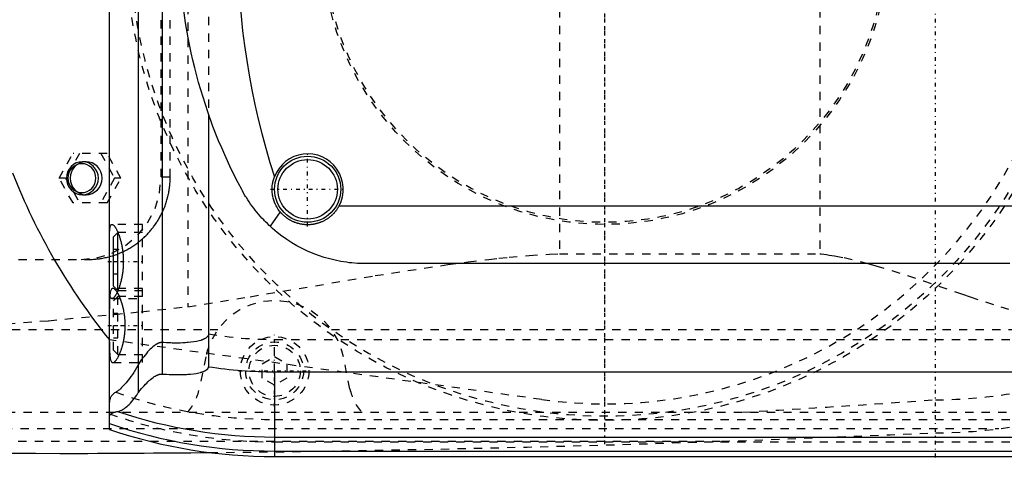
# Model space of a CAD drawing. Extents: x -602 to 174, y -90 to 90.
# Tile 8 of 14: x -371 to -252, y -62 to -9. Entities that reach past the tile are written whole.
import ezdxf

# ---------------------------------------------------------------- set-up
doc = ezdxf.new("R2010")
doc.units = 0
doc.linetypes.add('CENTER', pattern=[1.5, 0.45, -0.5, 0.05, -0.5])
doc.linetypes.add('DASHED', pattern=[2, 1, -1])
for name, color, linetype in [('AM_0', 7, 'CONTINUOUS'), ('AM_3', 7, 'DASHED'), ('AM_7', 7, 'CENTER')]:
    doc.layers.add(name, color=color, linetype=linetype)

msp = doc.modelspace()

# ---------------------------------------------------------------- linework, layer by layer
at = {"layer": 'AM_0', "color": 7, "linetype": 'CONTINUOUS'}
for p, q in [((-360, -59.1), (-360, 59.1)), ((-356.48, -54.6), (-356.48, 54.6)), ((-353.58, -52.38), (-353.58, 52.38)), ((-348, -20.89), (-348, -51.49)), ((-332.19, -32), (-247.81, -32)), ((-339.33, -32.73), (-340.54, -34.48)), ((-359, -35.25), (-359.5, -35.75)), ((-359.5, -41.75), (-359.5, -35.75)), ((-358.96, -35.25), (-359, -35.25)), ((-359, -42.25), (-359, -35.25)), ((-251, -39), (-329, -39)), ((-359.5, -41.75), (-359, -42.25)), ((-359, -42.25), (-358.96, -42.25)), ((-360, -48.25), (-360.01, -48.25)), ((-340, -52.11), (-340, -62.39)), ((-340, -52.11), (-90, -52.11)), ((-340, -60.02), (-90, -60.02)), ((-340, -61.72), (-90, -61.72)), ((-340, -62.39), (-90, -62.39))]:
    msp.add_line(p, q, dxfattribs=at)
for points in [[(-343.98, -30.04, 0), (-344.41, -29.21, 0), (-345.25, -27.54, 0), (-346.04, -25.84, 0), (-346.41, -24.98, 0), (-346.78, -24.12, 0), (-347.46, -22.38, 0), (-348.09, -20.62, 0), (-348.67, -18.85, 0), (-349.2, -17.06, 0), (-349.67, -15.26, 0), (-349.89, -14.36, 0), (-350.09, -13.45, 0), (-350.46, -11.63, 0), (-350.77, -9.81, 0), (-351.03, -8.01, 0)], [(-339.33, -32.73, 0), (-339.4, -32.63, 0), (-339.55, -32.43, 0), (-339.69, -32.21, 0), (-339.75, -32.11, 0), (-339.81, -32, 0), (-339.92, -31.77, 0), (-340.01, -31.54, 0), (-340.1, -31.31, 0), (-340.17, -31.07, 0), (-340.22, -30.82, 0), (-340.24, -30.7, 0), (-340.26, -30.58, 0), (-340.29, -30.33, 0), (-340.3, -30.08, 0), (-340.3, -29.83, 0), (-340.28, -29.58, 0), (-340.25, -29.34, 0), (-340.23, -29.21, 0), (-340.2, -29.09, 0), (-340.14, -28.85, 0), (-340.07, -28.61, 0), (-340.03, -28.49, 0)], [(-340.54, -34.48, 0), (-340.65, -34.38, 0), (-340.88, -34.16, 0), (-341.1, -33.94, 0), (-341.21, -33.83, 0), (-341.32, -33.71, 0), (-341.53, -33.49, 0), (-341.74, -33.25, 0), (-341.95, -33.02, 0), (-342.15, -32.78, 0), (-342.34, -32.53, 0), (-342.44, -32.41, 0), (-342.53, -32.29, 0), (-342.72, -32.04, 0), (-342.9, -31.78, 0), (-343.08, -31.52, 0), (-343.26, -31.26, 0), (-343.42, -31, 0), (-343.51, -30.86, 0), (-343.59, -30.73, 0), (-343.75, -30.46, 0), (-343.9, -30.18, 0), (-343.98, -30.04, 0)], [(-332.19, -32, 0), (-332.21, -32.04, 0), (-332.25, -32.11, 0), (-332.29, -32.17, 0), (-332.31, -32.21, 0), (-332.33, -32.24, 0), (-332.37, -32.31, 0), (-332.42, -32.38, 0), (-332.46, -32.44, 0), (-332.51, -32.51, 0), (-332.55, -32.57, 0), (-332.58, -32.6, 0), (-332.6, -32.63, 0), (-332.65, -32.69, 0), (-332.7, -32.75, 0), (-332.75, -32.81, 0), (-332.8, -32.87, 0), (-332.85, -32.93, 0), (-332.88, -32.96, 0), (-332.9, -32.98, 0), (-332.96, -33.04, 0), (-333.01, -33.09, 0), (-333.04, -33.12, 0), (-333.06, -33.14, 0), (-333.12, -33.19, 0), (-333.18, -33.25, 0), (-333.21, -33.27, 0), (-333.24, -33.3, 0), (-333.3, -33.34, 0), (-333.36, -33.39, 0), (-333.42, -33.44, 0), (-333.48, -33.49, 0), (-333.55, -33.53, 0), (-333.58, -33.56, 0), (-333.61, -33.58, 0), (-333.68, -33.62, 0), (-333.75, -33.66, 0), (-333.82, -33.7, 0), (-333.88, -33.74, 0), (-333.95, -33.78, 0), (-333.99, -33.8, 0), (-334.02, -33.82, 0), (-334.1, -33.86, 0), (-334.17, -33.89, 0), (-334.24, -33.92, 0), (-334.31, -33.96, 0), (-334.39, -33.99, 0), (-334.42, -34, 0), (-334.46, -34.02, 0), (-334.54, -34.04, 0), (-334.61, -34.07, 0), (-334.69, -34.09, 0), (-334.76, -34.12, 0), (-334.84, -34.14, 0), (-334.88, -34.15, 0), (-334.92, -34.16, 0), (-334.99, -34.18, 0), (-335.07, -34.2, 0), (-335.15, -34.21, 0), (-335.23, -34.23, 0), (-335.3, -34.24, 0), (-335.34, -34.25, 0), (-335.38, -34.26, 0), (-335.46, -34.27, 0), (-335.54, -34.28, 0), (-335.58, -34.28, 0), (-335.62, -34.28, 0), (-335.69, -34.29, 0), (-335.77, -34.29, 0), (-335.81, -34.3, 0), (-335.85, -34.3, 0), (-335.92, -34.3, 0), (-336, -34.3, 0), (-336.08, -34.3, 0), (-336.15, -34.3, 0), (-336.23, -34.29, 0), (-336.27, -34.29, 0), (-336.31, -34.29, 0), (-336.38, -34.28, 0), (-336.46, -34.28, 0), (-336.54, -34.27, 0), (-336.62, -34.26, 0), (-336.69, -34.24, 0), (-336.73, -34.24, 0), (-336.77, -34.23, 0), (-336.85, -34.22, 0), (-336.93, -34.2, 0), (-337, -34.18, 0), (-337.08, -34.16, 0), (-337.16, -34.14, 0), (-337.2, -34.13, 0), (-337.24, -34.12, 0), (-337.31, -34.1, 0), (-337.39, -34.07, 0), (-337.46, -34.04, 0), (-337.54, -34.02, 0), (-337.61, -33.99, 0), (-337.65, -33.97, 0), (-337.69, -33.96, 0), (-337.76, -33.92, 0), (-337.83, -33.89, 0), (-337.9, -33.86, 0), (-337.97, -33.82, 0), (-338.05, -33.78, 0), (-338.08, -33.76, 0), (-338.12, -33.74, 0), (-338.18, -33.7, 0), (-338.25, -33.66, 0), (-338.29, -33.64, 0), (-338.32, -33.62, 0), (-338.39, -33.58, 0), (-338.45, -33.53, 0), (-338.48, -33.51, 0), (-338.51, -33.49, 0), (-338.58, -33.44, 0), (-338.64, -33.39, 0), (-338.7, -33.35, 0), (-338.76, -33.3, 0), (-338.82, -33.25, 0), (-338.85, -33.22, 0), (-338.88, -33.2, 0), (-338.93, -33.14, 0), (-338.99, -33.09, 0), (-339.04, -33.04, 0), (-339.1, -32.98, 0), (-339.15, -32.93, 0), (-339.17, -32.9, 0), (-339.2, -32.87, 0), (-339.25, -32.81, 0), (-339.3, -32.75, 0), (-339.33, -32.73, 0)], [(-360, -35.96, 0), (-360, -35.87, 0), (-360, -35.71, 0), (-360, -35.55, 0), (-360, -35.47, 0), (-359.99, -35.4, 0), (-359.99, -35.25, 0), (-359.98, -35.11, 0), (-359.97, -34.99, 0), (-359.96, -34.86, 0), (-359.95, -34.75, 0), (-359.94, -34.7, 0), (-359.93, -34.65, 0), (-359.91, -34.56, 0), (-359.89, -34.48, 0), (-359.87, -34.42, 0), (-359.84, -34.36, 0), (-359.81, -34.32, 0), (-359.79, -34.3, 0), (-359.78, -34.28, 0), (-359.74, -34.26, 0), (-359.7, -34.25, 0), (-359.69, -34.25, 0)], [(-359.69, -34.25, 0), (-359.67, -34.25, 0), (-359.65, -34.25, 0), (-359.63, -34.26, 0), (-359.61, -34.27, 0), (-359.6, -34.27, 0), (-359.57, -34.29, 0), (-359.55, -34.31, 0), (-359.52, -34.33, 0), (-359.49, -34.35, 0), (-359.46, -34.38, 0), (-359.44, -34.4, 0), (-359.43, -34.42, 0), (-359.4, -34.46, 0), (-359.36, -34.5, 0), (-359.33, -34.54, 0), (-359.3, -34.59, 0), (-359.27, -34.64, 0), (-359.25, -34.67, 0), (-359.23, -34.7, 0), (-359.2, -34.76, 0), (-359.16, -34.82, 0), (-359.15, -34.85, 0), (-359.13, -34.89, 0), (-359.09, -34.95, 0), (-359.06, -35.03, 0), (-359.04, -35.06, 0), (-359.03, -35.1, 0), (-358.99, -35.18, 0), (-358.96, -35.26, 0), (-358.93, -35.34, 0), (-358.89, -35.42, 0), (-358.86, -35.51, 0), (-358.84, -35.55, 0), (-358.83, -35.6, 0), (-358.8, -35.69, 0), (-358.77, -35.78, 0), (-358.74, -35.88, 0), (-358.71, -35.98, 0), (-358.68, -36.08, 0), (-358.66, -36.14, 0), (-358.65, -36.19, 0), (-358.62, -36.3, 0), (-358.59, -36.41, 0), (-358.56, -36.53, 0), (-358.54, -36.64, 0), (-358.51, -36.76, 0), (-358.5, -36.82, 0), (-358.49, -36.88, 0), (-358.47, -37, 0), (-358.45, -37.13, 0), (-358.43, -37.26, 0), (-358.41, -37.38, 0), (-358.39, -37.51, 0), (-358.38, -37.58, 0), (-358.38, -37.64, 0), (-358.36, -37.77, 0), (-358.35, -37.9, 0), (-358.34, -38.03, 0), (-358.33, -38.16, 0), (-358.33, -38.3, 0), (-358.32, -38.36, 0), (-358.32, -38.43, 0), (-358.32, -38.56, 0), (-358.32, -38.69, 0), (-358.32, -38.75, 0), (-358.32, -38.81, 0), (-358.32, -38.94, 0), (-358.32, -39.07, 0), (-358.32, -39.14, 0), (-358.33, -39.2, 0), (-358.33, -39.34, 0), (-358.34, -39.47, 0), (-358.35, -39.6, 0), (-358.36, -39.73, 0), (-358.38, -39.86, 0), (-358.38, -39.92, 0), (-358.39, -39.99, 0), (-358.41, -40.12, 0), (-358.43, -40.24, 0), (-358.45, -40.37, 0), (-358.47, -40.5, 0), (-358.49, -40.62, 0), (-358.5, -40.68, 0), (-358.51, -40.74, 0), (-358.54, -40.86, 0), (-358.56, -40.97, 0), (-358.59, -41.09, 0), (-358.62, -41.2, 0), (-358.65, -41.31, 0), (-358.66, -41.36, 0), (-358.68, -41.42, 0), (-358.71, -41.52, 0), (-358.74, -41.62, 0), (-358.77, -41.72, 0), (-358.8, -41.81, 0), (-358.83, -41.9, 0), (-358.84, -41.95, 0), (-358.86, -41.99, 0), (-358.89, -42.08, 0), (-358.93, -42.16, 0), (-358.96, -42.24, 0), (-358.99, -42.32, 0), (-359.03, -42.4, 0), (-359.04, -42.44, 0), (-359.06, -42.47, 0), (-359.09, -42.55, 0), (-359.13, -42.61, 0), (-359.15, -42.65, 0), (-359.16, -42.68, 0), (-359.2, -42.74, 0), (-359.23, -42.8, 0), (-359.25, -42.83, 0), (-359.27, -42.86, 0), (-359.3, -42.91, 0), (-359.33, -42.96, 0), (-359.36, -43, 0), (-359.4, -43.04, 0), (-359.43, -43.08, 0), (-359.44, -43.1, 0), (-359.46, -43.12, 0), (-359.49, -43.15, 0), (-359.52, -43.17, 0), (-359.55, -43.19, 0), (-359.57, -43.21, 0), (-359.6, -43.23, 0), (-359.61, -43.23, 0), (-359.63, -43.24, 0), (-359.65, -43.25, 0), (-359.67, -43.25, 0), (-359.69, -43.25, 0)], [(-329, -39, 0), (-329.32, -39, 0), (-329.97, -38.97, 0), (-330.64, -38.92, 0), (-330.97, -38.89, 0), (-331.31, -38.84, 0), (-331.98, -38.74, 0), (-332.66, -38.6, 0), (-333.33, -38.44, 0), (-334.01, -38.25, 0), (-334.68, -38.02, 0), (-335.01, -37.9, 0), (-335.35, -37.77, 0), (-336, -37.49, 0), (-336.65, -37.18, 0), (-337.29, -36.84, 0), (-337.91, -36.48, 0), (-338.52, -36.08, 0), (-338.82, -35.88, 0), (-339.11, -35.66, 0), (-339.69, -35.22, 0), (-340.25, -34.74, 0), (-340.54, -34.48, 0)], [(-359.69, -43.25, 0), (-359.7, -43.25, 0), (-359.74, -43.24, 0), (-359.78, -43.22, 0), (-359.79, -43.2, 0), (-359.81, -43.18, 0), (-359.84, -43.14, 0), (-359.87, -43.08, 0), (-359.89, -43.02, 0), (-359.91, -42.94, 0), (-359.93, -42.85, 0), (-359.94, -42.8, 0), (-359.95, -42.75, 0), (-359.96, -42.64, 0), (-359.97, -42.51, 0), (-359.98, -42.39, 0), (-359.99, -42.25, 0), (-359.99, -42.1, 0), (-360, -42.03, 0), (-360, -41.95, 0), (-360, -41.79, 0), (-360, -41.63, 0), (-360, -41.54, 0)], [(-356.48, -54.6, 0), (-356.4, -54.51, 0), (-356.26, -54.32, 0), (-356.11, -54.14, 0), (-356.03, -54.06, 0), (-355.95, -53.97, 0), (-355.8, -53.8, 0), (-355.64, -53.63, 0), (-355.49, -53.48, 0), (-355.33, -53.33, 0), (-355.18, -53.18, 0), (-355.1, -53.12, 0), (-355.02, -53.05, 0), (-354.87, -52.93, 0), (-354.72, -52.81, 0), (-354.57, -52.7, 0), (-354.47, -52.64, 0), (-354.44, -52.63, 0), (-354.42, -52.61, 0), (-354.4, -52.6, 0), (-354.39, -52.6, 0), (-354.36, -52.58, 0), (-354.33, -52.57, 0), (-354.3, -52.55, 0), (-354.28, -52.54, 0), (-354.25, -52.52, 0), (-354.23, -52.52, 0), (-354.22, -52.51, 0), (-354.19, -52.5, 0), (-354.16, -52.48, 0), (-354.14, -52.48, 0), (-354.13, -52.47, 0), (-354.1, -52.46, 0), (-354.07, -52.45, 0), (-354.05, -52.44, 0), (-354.04, -52.44, 0), (-354.01, -52.43, 0), (-353.98, -52.42, 0), (-353.95, -52.41, 0), (-353.92, -52.4, 0), (-353.88, -52.4, 0), (-353.87, -52.39, 0), (-353.85, -52.39, 0), (-353.82, -52.39, 0), (-353.79, -52.38, 0), (-353.76, -52.38, 0), (-353.73, -52.38, 0), (-353.69, -52.38, 0), (-353.68, -52.38, 0), (-353.66, -52.38, 0), (-353.63, -52.38, 0), (-353.6, -52.38, 0), (-353.58, -52.38, 0)], [(-353.58, -52.38, 0), (-353.41, -52.39, 0), (-353.08, -52.41, 0), (-352.75, -52.43, 0), (-352.58, -52.44, 0), (-352.42, -52.44, 0), (-352.09, -52.45, 0), (-351.77, -52.45, 0), (-351.44, -52.45, 0), (-351.12, -52.45, 0), (-350.81, -52.43, 0), (-350.65, -52.42, 0), (-350.49, -52.41, 0), (-350.18, -52.39, 0), (-349.84, -52.35, 0), (-349.51, -52.3, 0), (-349.17, -52.23, 0), (-348.99, -52.19, 0), (-348.93, -52.17, 0), (-348.88, -52.16, 0), (-348.86, -52.15, 0), (-348.83, -52.15, 0), (-348.78, -52.13, 0), (-348.73, -52.11, 0), (-348.71, -52.1, 0), (-348.68, -52.1, 0), (-348.63, -52.08, 0), (-348.58, -52.06, 0), (-348.55, -52.05, 0), (-348.53, -52.04, 0), (-348.48, -52.01, 0), (-348.42, -51.99, 0), (-348.37, -51.96, 0), (-348.33, -51.93, 0), (-348.28, -51.91, 0), (-348.26, -51.89, 0), (-348.24, -51.87, 0), (-348.19, -51.84, 0), (-348.17, -51.82, 0), (-348.16, -51.82, 0), (-348.16, -51.81, 0), (-348.15, -51.81, 0), (-348.15, -51.8, 0), (-348.14, -51.8, 0), (-348.14, -51.79, 0), (-348.13, -51.78, 0), (-348.12, -51.78, 0), (-348.12, -51.77, 0), (-348.11, -51.77, 0), (-348.11, -51.76, 0), (-348.1, -51.76, 0), (-348.1, -51.75, 0), (-348.09, -51.74, 0), (-348.09, -51.73, 0), (-348.08, -51.73, 0), (-348.08, -51.72, 0), (-348.08, -51.72, 0), (-348.07, -51.71, 0), (-348.07, -51.7, 0), (-348.06, -51.7, 0), (-348.06, -51.69, 0), (-348.05, -51.68, 0), (-348.05, -51.68, 0), (-348.05, -51.67, 0), (-348.04, -51.67, 0), (-348.04, -51.66, 0), (-348.04, -51.65, 0), (-348.04, -51.65, 0), (-348.03, -51.64, 0), (-348.03, -51.63, 0), (-348.03, -51.63, 0), (-348.02, -51.62, 0), (-348.02, -51.61, 0), (-348.02, -51.6, 0), (-348.02, -51.6, 0), (-348.01, -51.59, 0), (-348.01, -51.58, 0), (-348.01, -51.57, 0), (-348.01, -51.57, 0), (-348.01, -51.56, 0), (-348.01, -51.55, 0), (-348, -51.54, 0), (-348, -51.53, 0), (-348, -51.53, 0), (-348, -51.52, 0), (-348, -51.52, 0), (-348, -51.51, 0), (-348, -51.5, 0), (-348, -51.49, 0)], [(-359.01, -56.93, 0), (-358.95, -56.92, 0), (-358.84, -56.89, 0), (-358.72, -56.85, 0), (-358.66, -56.82, 0), (-358.59, -56.8, 0), (-358.46, -56.73, 0), (-358.33, -56.65, 0), (-358.19, -56.55, 0), (-358.05, -56.45, 0), (-357.91, -56.33, 0), (-357.83, -56.27, 0), (-357.76, -56.2, 0), (-357.61, -56.06, 0), (-357.46, -55.9, 0), (-357.3, -55.73, 0), (-357.15, -55.55, 0), (-357, -55.36, 0), (-356.92, -55.26, 0), (-356.85, -55.16, 0), (-356.7, -54.94, 0), (-356.55, -54.72, 0), (-356.48, -54.6, 0)], [(-360, -57.58, 0), (-360, -57.55, 0), (-359.99, -57.5, 0), (-359.98, -57.45, 0), (-359.97, -57.43, 0), (-359.96, -57.4, 0), (-359.94, -57.36, 0), (-359.91, -57.31, 0), (-359.88, -57.27, 0), (-359.83, -57.23, 0), (-359.79, -57.19, 0), (-359.76, -57.17, 0), (-359.73, -57.15, 0), (-359.67, -57.12, 0), (-359.6, -57.09, 0), (-359.53, -57.06, 0), (-359.45, -57.03, 0), (-359.36, -57, 0), (-359.32, -56.99, 0), (-359.27, -56.98, 0), (-359.17, -56.96, 0), (-359.06, -56.94, 0), (-359.01, -56.93, 0)]]:
    msp.add_polyline3d(points, dxfattribs=at)
for radius in [4, 3.6]:
    msp.add_circle((-336, -30), radius, dxfattribs=at)
for centre, radius, start, end in [((-251.5, 0), 93, 162.1586, 197.8414), ((-336, -30), 4.3, 332.2823, 159.4924), ((-300, 0), 77, 201.3237, 218.8014), ((-352.42, 1937.95), 2000, 264.18211, 269.61085), ((-340, 0), 52.11, 261.1689, 270), ((-340, 0), 60.02, 251.5368, 270), ((-340, 0), 61.72, 251.0936, 270), ((-340, 0), 62.39, 251.3023, 270), ((-371.93, 2437.99), 2500, 270.13597, 270.55175)]:
    msp.add_arc(centre, radius, start, end, dxfattribs=at)
at = {"layer": 'AM_3', "color": 6, "linetype": 'DASHED'}
for p, q in [((-350.5, 44.22), (-350.5, -44.22)), ((-305.5, 37.8), (-305.5, -37.8)), ((-274, 37.8), (-274, -37.8)), ((-353.75, -28.5), (-353.75, 28.5)), ((-352.64, -28.5), (-352.64, 28.5)), ((-348, 20.89), (-348, -20.89)), ((-366.08, -28.65), (-364.41, -25.65)), ((-363.63, -25.65), (-365.3, -28.65)), ((-360.29, -25.65), (-364.41, -25.65)), ((-361.06, -25.65), (-359.39, -28.65)), ((-358.61, -28.65), (-360.29, -25.65)), ((-362.82, -26.65), (-363.27, -26.65)), ((-353.75, -28.5), (-352.64, -28.5)), ((-364.41, -31.65), (-366.08, -28.65)), ((-365.3, -28.65), (-366.08, -28.65)), ((-365.3, -28.65), (-363.63, -31.65)), ((-359.39, -28.65), (-361.06, -31.65)), ((-360.29, -31.65), (-358.61, -28.65)), ((-358.61, -28.65), (-359.39, -28.65)), ((-363.27, -30.65), (-362.82, -30.65)), ((-360.29, -31.65), (-364.41, -31.65)), ((-356, -34.25), (-359.69, -34.25)), ((-356, -51), (-356, -34.25)), ((-356, -35.25), (-358.96, -35.25)), ((-359.5, -37.25), (-359, -37.25)), ((-305.5, -37.8), (-274, -37.8)), ((-433, -38.5), (-362.55, -38.5)), ((-359.5, -38.75), (-359, -38.75)), ((-359.5, -40.25), (-359, -40.25)), ((-356, -42), (-359.59, -42)), ((-358.96, -42.25), (-356, -42.25)), ((-359.69, -43.25), (-356, -43.25)), ((-359, -43), (-359.5, -43.5)), ((-359.5, -49.5), (-359.5, -43.5)), ((-356, -43), (-359, -43)), ((-359, -50), (-359, -43)), ((-359.5, -45), (-359, -45)), ((-383.81, -47), (-346.87, -47)), ((-359.5, -46.5), (-359, -46.5)), ((-333.13, -47), (-240.66, -47)), ((-307.66, -55.47), (-360, -48.25)), ((-359.5, -48), (-359, -48)), ((-340, -52.11), (-340, -48.19)), ((-340, -48.19), (50, -48.19)), ((-359.5, -49.5), (-359, -50)), ((-359, -50), (-356, -50)), ((-359.59, -51), (-356, -51)), ((-348.33, -50.31), (-349.12, -54.2)), ((-341.5, -51.13), (-340, -50.27)), ((-341.5, -52.87), (-341.5, -51.13)), ((-340, -50.27), (-338.5, -51.13)), ((-338.5, -51.13), (-338.5, -52.87)), ((-330.88, -54.2), (-331.67, -50.31)), ((-340, -53.73), (-341.5, -52.87)), ((-338.5, -52.87), (-340, -53.73)), ((-494.4, -57), (-242.93, -57)), ((-340, -57.89), (50, -57.89)), ((-462.76, -59), (-252.3, -59)), ((-431.04, -60.5), (-285.14, -60.5)), ((-340, -60.6), (50, -60.6))]:
    msp.add_line(p, q, dxfattribs=at)
for points in [[(-363.27, -26.65), (-363.65, -26.69), (-364.01, -26.8), (-364.35, -26.99), (-364.64, -27.24), (-364.88, -27.54), (-365.06, -27.88), (-365.17, -28.26), (-365.21, -28.65), (-365.17, -29.04), (-365.06, -29.42), (-364.88, -29.76), (-364.64, -30.06), (-364.35, -30.31), (-364.01, -30.5), (-363.65, -30.61), (-363.27, -30.65), (-362.9, -30.61), (-362.53, -30.5), (-362.2, -30.31), (-361.91, -30.06), (-361.67, -29.76), (-361.49, -29.42), (-361.38, -29.04), (-361.34, -28.65), (-361.38, -28.26), (-361.49, -27.88), (-361.67, -27.54), (-361.91, -27.24), (-362.2, -26.99), (-362.53, -26.8), (-362.9, -26.69)], [(-363.34, -30.4), (-363.01, -30.37), (-362.69, -30.27), (-362.4, -30.11), (-362.14, -29.89), (-361.93, -29.62), (-361.78, -29.32), (-361.68, -28.99), (-361.65, -28.65), (-361.68, -28.31), (-361.78, -27.98), (-361.93, -27.68), (-362.14, -27.41), (-362.4, -27.19), (-362.69, -27.03), (-363.01, -26.93), (-363.34, -26.9), (-363.67, -26.93), (-363.99, -27.03), (-364.28, -27.19), (-364.53, -27.41), (-364.74, -27.68), (-364.9, -27.98), (-365, -28.31), (-365.03, -28.65), (-365, -28.99), (-364.9, -29.32), (-364.74, -29.62), (-364.53, -29.89), (-364.28, -30.11), (-363.99, -30.27), (-363.67, -30.37)], [(-362.82, -26.65), (-363.2, -26.69), (-363.56, -26.8), (-363.89, -26.99), (-364.19, -27.24), (-364.43, -27.54), (-364.61, -27.88), (-364.72, -28.26), (-364.75, -28.65), (-364.72, -29.04), (-364.61, -29.42), (-364.43, -29.76), (-364.19, -30.06), (-363.89, -30.31), (-363.56, -30.5), (-363.2, -30.61), (-362.82, -30.65), (-362.44, -30.61), (-362.08, -30.5), (-361.75, -30.31), (-361.45, -30.06), (-361.21, -29.76), (-361.04, -29.42), (-360.93, -29.04), (-360.89, -28.65), (-360.93, -28.26), (-361.04, -27.88), (-361.21, -27.54), (-361.45, -27.24), (-361.75, -26.99), (-362.08, -26.8), (-362.44, -26.69)]]:
    msp.add_lwpolyline(points, close=True, dxfattribs=at)
msp.add_lwpolyline([(-363.41, -38.5), (-361.52, -38.31), (-359.71, -37.74), (-358.04, -36.81), (-356.58, -35.57), (-355.38, -34.06), (-354.48, -32.33), (-353.93, -30.45), (-353.75, -28.5)], dxfattribs=at)
for points in [[(-362.55, -38.5, 0), (-362.48, -38.5, 0), (-362.35, -38.5, 0), (-362.21, -38.49, 0), (-362.14, -38.49, 0), (-362.07, -38.49, 0), (-361.93, -38.48, 0), (-361.79, -38.47, 0), (-361.65, -38.46, 0), (-361.5, -38.44, 0), (-361.36, -38.43, 0), (-361.29, -38.42, 0), (-361.22, -38.41, 0), (-361.08, -38.39, 0), (-360.94, -38.37, 0), (-360.8, -38.34, 0), (-360.65, -38.31, 0), (-360.51, -38.28, 0), (-360.44, -38.27, 0), (-360.37, -38.25, 0), (-360.23, -38.22, 0), (-360.09, -38.18, 0), (-360.02, -38.17, 0), (-359.95, -38.15, 0), (-359.81, -38.11, 0), (-359.67, -38.07, 0), (-359.6, -38.04, 0), (-359.53, -38.02, 0), (-359.39, -37.97, 0), (-359.25, -37.93, 0), (-359.11, -37.88, 0), (-358.97, -37.82, 0), (-358.84, -37.77, 0), (-358.77, -37.74, 0), (-358.7, -37.71, 0), (-358.57, -37.65, 0), (-358.43, -37.59, 0), (-358.3, -37.53, 0), (-358.17, -37.47, 0), (-358.04, -37.4, 0), (-357.97, -37.37, 0), (-357.91, -37.33, 0), (-357.78, -37.26, 0), (-357.65, -37.19, 0), (-357.53, -37.12, 0), (-357.4, -37.04, 0), (-357.28, -36.96, 0), (-357.22, -36.92, 0), (-357.16, -36.88, 0), (-357.03, -36.8, 0), (-356.91, -36.72, 0), (-356.8, -36.64, 0), (-356.68, -36.55, 0), (-356.56, -36.47, 0), (-356.51, -36.42, 0), (-356.45, -36.38, 0), (-356.34, -36.29, 0), (-356.23, -36.2, 0), (-356.12, -36.1, 0), (-356.01, -36.01, 0), (-355.91, -35.92, 0), (-355.86, -35.87, 0), (-355.8, -35.82, 0), (-355.7, -35.72, 0), (-355.6, -35.63, 0), (-355.55, -35.58, 0), (-355.5, -35.53, 0), (-355.41, -35.43, 0), (-355.31, -35.33, 0), (-355.26, -35.27, 0), (-355.22, -35.22, 0), (-355.12, -35.12, 0), (-355.03, -35.01, 0), (-354.94, -34.9, 0), (-354.85, -34.79, 0), (-354.76, -34.67, 0), (-354.71, -34.62, 0), (-354.67, -34.56, 0), (-354.58, -34.44, 0), (-354.5, -34.33, 0), (-354.42, -34.21, 0), (-354.33, -34.09, 0), (-354.25, -33.97, 0), (-354.21, -33.9, 0), (-354.17, -33.84, 0), (-354.1, -33.72, 0), (-354.02, -33.59, 0), (-353.95, -33.46, 0), (-353.88, -33.33, 0), (-353.81, -33.2, 0), (-353.77, -33.14, 0), (-353.74, -33.07, 0), (-353.67, -32.94, 0), (-353.61, -32.81, 0), (-353.54, -32.67, 0), (-353.48, -32.54, 0), (-353.43, -32.4, 0), (-353.4, -32.33, 0), (-353.37, -32.27, 0), (-353.31, -32.13, 0), (-353.26, -31.99, 0), (-353.21, -31.85, 0), (-353.16, -31.71, 0), (-353.12, -31.57, 0), (-353.09, -31.5, 0), (-353.07, -31.43, 0), (-353.03, -31.29, 0), (-352.99, -31.14, 0), (-352.97, -31.07, 0), (-352.95, -31, 0), (-352.92, -30.86, 0), (-352.88, -30.71, 0), (-352.87, -30.64, 0), (-352.85, -30.57, 0), (-352.82, -30.43, 0), (-352.8, -30.28, 0), (-352.77, -30.14, 0), (-352.75, -30, 0), (-352.73, -29.85, 0), (-352.72, -29.78, 0), (-352.71, -29.71, 0), (-352.69, -29.56, 0), (-352.68, -29.42, 0), (-352.67, -29.28, 0), (-352.66, -29.14, 0), (-352.65, -28.99, 0), (-352.65, -28.92, 0), (-352.64, -28.85, 0), (-352.64, -28.71, 0), (-352.64, -28.57, 0), (-352.64, -28.5, 0)], [(-350.5, -44.22, 0), (-342.95, -43.01, 0), (-327.81, -40.46, 0), (-319.04, -39.12, 0), (-316.55, -38.79, 0), (-314.08, -38.49, 0), (-312.84, -38.35, 0), (-311.61, -38.23, 0), (-309.16, -38.02, 0), (-306.72, -37.86, 0), (-305.5, -37.8, 0)], [(-274, -37.8, 0), (-273.84, -37.82, 0), (-273.51, -37.86, 0), (-273.18, -37.91, 0), (-273.02, -37.93, 0), (-272.85, -37.96, 0), (-272.53, -38.01, 0), (-272.2, -38.06, 0), (-271.06, -38.28, 0), (-269.12, -38.73, 0), (-268.16, -38.99, 0), (-267.2, -39.26, 0), (-265.27, -39.84, 0), (-263.36, -40.46, 0), (-261.45, -41.09, 0), (-259.56, -41.74, 0), (-257.67, -42.39, 0), (-256.73, -42.71, 0), (-255.79, -43.02, 0), (-253.92, -43.64, 0), (-252.08, -44.24, 0), (-250.25, -44.8, 0)], [(-359.59, -42, 0), (-359.62, -42, 0), (-359.67, -42.02, 0), (-359.72, -42.05, 0), (-359.74, -42.07, 0), (-359.76, -42.1, 0), (-359.8, -42.17, 0), (-359.84, -42.25, 0), (-359.87, -42.35, 0), (-359.9, -42.47, 0), (-359.92, -42.6, 0), (-359.93, -42.68, 0), (-359.94, -42.75, 0), (-359.96, -42.92, 0), (-359.97, -43.09, 0), (-359.98, -43.27, 0), (-359.99, -43.47, 0), (-359.99, -43.67, 0), (-360, -43.78, 0), (-360, -43.9, 0), (-360, -44.13, 0), (-360, -44.38, 0), (-360, -44.5, 0)], [(-359.06, -42.48, 0), (-359.08, -42.45, 0), (-359.11, -42.4, 0), (-359.15, -42.35, 0), (-359.16, -42.33, 0), (-359.18, -42.31, 0), (-359.21, -42.27, 0), (-359.24, -42.23, 0), (-359.27, -42.19, 0), (-359.31, -42.16, 0), (-359.34, -42.13, 0), (-359.35, -42.12, 0), (-359.36, -42.11, 0), (-359.39, -42.08, 0), (-359.42, -42.06, 0), (-359.45, -42.04, 0), (-359.48, -42.03, 0), (-359.5, -42.02, 0), (-359.52, -42.01, 0), (-359.53, -42.01, 0), (-359.55, -42, 0), (-359.58, -42, 0), (-359.59, -42, 0)], [(-358.79, -43, 0), (-358.83, -42.9, 0), (-358.92, -42.72, 0), (-359.02, -42.55, 0), (-359.06, -42.48, 0)], [(-358.68, -43.25, 0), (-358.7, -43.21, 0), (-358.73, -43.12, 0), (-358.77, -43.04, 0), (-358.79, -43, 0)], [(-358.79, -50, 0), (-358.78, -49.98, 0), (-358.76, -49.93, 0), (-358.74, -49.89, 0), (-358.73, -49.87, 0), (-358.72, -49.84, 0), (-358.7, -49.8, 0), (-358.68, -49.75, 0), (-358.66, -49.71, 0), (-358.64, -49.66, 0), (-358.63, -49.61, 0), (-358.62, -49.59, 0), (-358.61, -49.56, 0), (-358.59, -49.51, 0), (-358.57, -49.46, 0), (-358.55, -49.41, 0), (-358.54, -49.35, 0), (-358.52, -49.3, 0), (-358.51, -49.27, 0), (-358.5, -49.25, 0), (-358.48, -49.19, 0), (-358.47, -49.13, 0), (-358.46, -49.11, 0), (-358.45, -49.08, 0), (-358.43, -49.02, 0), (-358.42, -48.96, 0), (-358.41, -48.93, 0), (-358.4, -48.9, 0), (-358.38, -48.84, 0), (-358.37, -48.78, 0), (-358.35, -48.72, 0), (-358.34, -48.65, 0), (-358.32, -48.59, 0), (-358.32, -48.56, 0), (-358.31, -48.53, 0), (-358.29, -48.46, 0), (-358.28, -48.4, 0), (-358.27, -48.33, 0), (-358.25, -48.26, 0), (-358.24, -48.2, 0), (-358.24, -48.16, 0), (-358.23, -48.13, 0), (-358.22, -48.06, 0), (-358.21, -47.99, 0), (-358.2, -47.92, 0), (-358.19, -47.86, 0), (-358.18, -47.79, 0), (-358.17, -47.75, 0), (-358.17, -47.72, 0), (-358.16, -47.65, 0), (-358.15, -47.58, 0), (-358.14, -47.51, 0), (-358.13, -47.44, 0), (-358.13, -47.36, 0), (-358.12, -47.33, 0), (-358.12, -47.29, 0), (-358.12, -47.22, 0), (-358.11, -47.15, 0), (-358.11, -47.08, 0), (-358.1, -47.01, 0), (-358.1, -46.94, 0), (-358.1, -46.9, 0), (-358.1, -46.87, 0), (-358.09, -46.8, 0), (-358.09, -46.73, 0), (-358.09, -46.69, 0), (-358.09, -46.66, 0), (-358.09, -46.59, 0), (-358.09, -46.52, 0), (-358.09, -46.48, 0), (-358.09, -46.45, 0), (-358.09, -46.38, 0), (-358.09, -46.31, 0), (-358.09, -46.24, 0), (-358.09, -46.17, 0), (-358.1, -46.1, 0), (-358.1, -46.06, 0), (-358.1, -46.03, 0), (-358.1, -45.96, 0), (-358.11, -45.89, 0), (-358.11, -45.81, 0), (-358.12, -45.74, 0), (-358.12, -45.67, 0), (-358.13, -45.64, 0), (-358.13, -45.6, 0), (-358.14, -45.53, 0), (-358.15, -45.46, 0), (-358.15, -45.39, 0), (-358.16, -45.32, 0), (-358.17, -45.25, 0), (-358.18, -45.22, 0), (-358.18, -45.18, 0), (-358.19, -45.11, 0), (-358.2, -45.04, 0), (-358.21, -44.97, 0), (-358.22, -44.91, 0), (-358.24, -44.84, 0), (-358.24, -44.81, 0), (-358.25, -44.77, 0), (-358.26, -44.71, 0), (-358.27, -44.64, 0), (-358.29, -44.57, 0), (-358.3, -44.51, 0), (-358.31, -44.44, 0), (-358.32, -44.41, 0), (-358.33, -44.38, 0), (-358.34, -44.32, 0), (-358.36, -44.26, 0), (-358.37, -44.22, 0), (-358.38, -44.19, 0), (-358.39, -44.13, 0), (-358.41, -44.07, 0), (-358.42, -44.04, 0), (-358.42, -44.01, 0), (-358.44, -43.95, 0), (-358.46, -43.9, 0), (-358.47, -43.84, 0), (-358.49, -43.78, 0), (-358.51, -43.73, 0), (-358.52, -43.7, 0), (-358.53, -43.67, 0), (-358.54, -43.62, 0), (-358.56, -43.57, 0), (-358.58, -43.52, 0), (-358.6, -43.47, 0), (-358.62, -43.42, 0), (-358.63, -43.39, 0), (-358.63, -43.37, 0), (-358.65, -43.32, 0), (-358.67, -43.27, 0), (-358.68, -43.25, 0)], [(-383.81, -47, 0), (-378.39, -46.72, 0), (-367.37, -45.92, 0), (-356.16, -44.84, 0), (-350.5, -44.22, 0)], [(-348, -47.52, 0), (-348, -47.53, 0), (-348, -47.54, 0), (-348, -47.55, 0), (-348, -47.55, 0), (-348, -47.56, 0), (-348, -47.57, 0), (-348, -47.57, 0), (-348, -47.58, 0), (-348.01, -47.59, 0), (-348.01, -47.6, 0), (-348.01, -47.61, 0), (-348.01, -47.61, 0), (-348.01, -47.62, 0), (-348.01, -47.63, 0), (-348.02, -47.64, 0), (-348.02, -47.65, 0), (-348.02, -47.66, 0), (-348.02, -47.66, 0), (-348.02, -47.67, 0), (-348.03, -47.67, 0), (-348.03, -47.68, 0), (-348.03, -47.69, 0), (-348.03, -47.69, 0), (-348.04, -47.7, 0), (-348.04, -47.71, 0), (-348.04, -47.71, 0), (-348.04, -47.72, 0), (-348.05, -47.73, 0), (-348.05, -47.73, 0), (-348.06, -47.74, 0), (-348.06, -47.75, 0), (-348.07, -47.76, 0), (-348.07, -47.76, 0), (-348.07, -47.77, 0), (-348.07, -47.78, 0), (-348.08, -47.78, 0), (-348.08, -47.79, 0), (-348.09, -47.8, 0), (-348.09, -47.81, 0), (-348.1, -47.81, 0), (-348.1, -47.81, 0), (-348.11, -47.82, 0), (-348.11, -47.83, 0), (-348.12, -47.83, 0), (-348.12, -47.84, 0), (-348.13, -47.85, 0), (-348.13, -47.85, 0), (-348.13, -47.86, 0), (-348.14, -47.86, 0), (-348.15, -47.87, 0), (-348.17, -47.89, 0), (-348.21, -47.93, 0), (-348.23, -47.95, 0), (-348.25, -47.97, 0), (-348.3, -48, 0), (-348.34, -48.03, 0), (-348.39, -48.06, 0), (-348.44, -48.09, 0), (-348.49, -48.11, 0), (-348.51, -48.13, 0), (-348.54, -48.14, 0), (-348.59, -48.16, 0), (-348.64, -48.19, 0), (-348.67, -48.2, 0), (-348.69, -48.21, 0), (-348.75, -48.23, 0), (-348.8, -48.25, 0), (-348.82, -48.26, 0), (-348.85, -48.27, 0), (-348.9, -48.28, 0), (-348.95, -48.3, 0), (-349.13, -48.35, 0), (-349.46, -48.43, 0), (-349.8, -48.49, 0), (-350.14, -48.54, 0), (-350.46, -48.57, 0), (-350.62, -48.58, 0), (-350.78, -48.6, 0), (-351.1, -48.62, 0), (-351.42, -48.63, 0), (-351.74, -48.63, 0), (-352.07, -48.63, 0), (-352.4, -48.63, 0), (-352.57, -48.62, 0), (-352.74, -48.62, 0), (-353.07, -48.6, 0), (-353.41, -48.58, 0), (-353.58, -48.57, 0)], [(-360, -48.5, 0), (-360, -48.62, 0), (-360, -48.87, 0), (-360, -49.1, 0), (-360, -49.22, 0), (-359.99, -49.33, 0), (-359.99, -49.53, 0), (-359.98, -49.73, 0), (-359.97, -49.91, 0), (-359.96, -50.08, 0), (-359.94, -50.25, 0), (-359.93, -50.32, 0), (-359.92, -50.4, 0), (-359.9, -50.53, 0), (-359.87, -50.65, 0), (-359.84, -50.75, 0), (-359.8, -50.83, 0), (-359.76, -50.9, 0), (-359.74, -50.93, 0), (-359.72, -50.95, 0), (-359.67, -50.98, 0), (-359.62, -51, 0), (-359.59, -51, 0)], [(-353.58, -48.57, 0), (-353.6, -48.57, 0), (-353.63, -48.57, 0), (-353.67, -48.57, 0), (-353.68, -48.57, 0), (-353.7, -48.57, 0), (-353.73, -48.57, 0), (-353.76, -48.57, 0), (-353.8, -48.58, 0), (-353.83, -48.58, 0), (-353.86, -48.59, 0), (-353.88, -48.59, 0), (-353.9, -48.6, 0), (-353.93, -48.61, 0), (-353.96, -48.62, 0), (-353.99, -48.63, 0), (-354.02, -48.64, 0), (-354.06, -48.65, 0), (-354.07, -48.66, 0), (-354.09, -48.66, 0), (-354.12, -48.68, 0), (-354.15, -48.69, 0), (-354.16, -48.7, 0), (-354.18, -48.71, 0), (-354.21, -48.72, 0), (-354.24, -48.74, 0), (-354.25, -48.74, 0), (-354.27, -48.75, 0), (-354.3, -48.77, 0), (-354.32, -48.79, 0), (-354.35, -48.8, 0), (-354.38, -48.82, 0), (-354.41, -48.84, 0), (-354.42, -48.85, 0), (-354.44, -48.86, 0), (-354.47, -48.88, 0), (-354.49, -48.9, 0), (-354.59, -48.97, 0), (-354.74, -49.1, 0), (-354.9, -49.23, 0), (-355.05, -49.38, 0), (-355.13, -49.46, 0), (-355.21, -49.54, 0), (-355.37, -49.71, 0), (-355.53, -49.9, 0), (-355.69, -50.09, 0), (-355.84, -50.28, 0), (-356, -50.48, 0), (-356.07, -50.58, 0), (-356.14, -50.68, 0), (-356.28, -50.88, 0), (-356.41, -51.07, 0), (-356.48, -51.17, 0)], [(-359.59, -51, 0), (-359.57, -51, 0), (-359.54, -50.99, 0), (-359.5, -50.98, 0), (-359.48, -50.97, 0), (-359.46, -50.96, 0), (-359.42, -50.94, 0), (-359.38, -50.91, 0), (-359.33, -50.87, 0), (-359.29, -50.82, 0), (-359.24, -50.77, 0), (-359.22, -50.74, 0), (-359.2, -50.71, 0), (-359.15, -50.65, 0), (-359.1, -50.58, 0), (-359.05, -50.51, 0), (-359, -50.43, 0), (-358.96, -50.34, 0), (-358.93, -50.3, 0), (-358.91, -50.25, 0), (-358.86, -50.15, 0), (-358.81, -50.05, 0), (-358.79, -50, 0)], [(-356.48, -51.17, 0), (-356.55, -51.33, 0), (-356.72, -51.62, 0), (-356.88, -51.91, 0), (-356.97, -52.04, 0), (-357.05, -52.18, 0), (-357.22, -52.44, 0), (-357.39, -52.68, 0), (-357.56, -52.91, 0), (-357.72, -53.13, 0), (-357.89, -53.34, 0), (-357.97, -53.44, 0), (-358.05, -53.53, 0), (-358.21, -53.71, 0), (-358.37, -53.87, 0), (-358.52, -54.02, 0), (-358.66, -54.16, 0), (-358.8, -54.28, 0), (-358.87, -54.34, 0), (-358.94, -54.39, 0), (-359.06, -54.49, 0), (-359.18, -54.57, 0), (-359.24, -54.6, 0)], [(-359.24, -54.6, 0), (-359.28, -54.63, 0), (-359.37, -54.68, 0), (-359.44, -54.73, 0), (-359.48, -54.76, 0), (-359.51, -54.79, 0), (-359.58, -54.85, 0), (-359.64, -54.91, 0), (-359.7, -54.97, 0), (-359.75, -55.03, 0), (-359.79, -55.1, 0), (-359.82, -55.13, 0), (-359.84, -55.16, 0), (-359.87, -55.23, 0), (-359.9, -55.3, 0), (-359.93, -55.37, 0), (-359.95, -55.44, 0), (-359.97, -55.51, 0), (-359.98, -55.55, 0), (-359.99, -55.58, 0), (-359.99, -55.66, 0), (-360, -55.74, 0), (-360, -55.78, 0)]]:
    msp.add_polyline3d(points, dxfattribs=at)
for centre, radius in [((-300, 0), 58), ((-300, 0), 57.5), ((-300, 0), 34.25), ((-300, 0), 34), ((-340, -52), 4.15), ((-340, -52), 3.5), ((-340, -52), 3.1)]:
    msp.add_circle(centre, radius, dxfattribs=at)
for centre, radius, start, end in [((-260, 0), 59.5, 270, 90), ((-300, 0), 56, 262.1432, 97.8568), ((-260, 0), 55.5, 270, 349.1071), ((-340, -52), 8.5, 11.4928, 168.5072), ((-340, 0), 48.19, 260.4445, 270), ((-340, 0), 57.89, 250.5884, 270), ((-355, -53), 6, 318.1897, 348.5072), ((-325, -53), 6, 191.4928, 221.8103), ((-400.02, 1939.59), 2000, 273.34509, 274.01463), ((-340, 0), 60.6, 250.7279, 270), ((-371.93, 2437.99), 2500, 270.55175, 272.56616)]:
    msp.add_arc(centre, radius, start, end, dxfattribs=at)
at = {"layer": 'AM_7', "color": 4, "linetype": 'CENTER'}
for p, q in [((-260, -62.48), (-260, 62.47)), ((-300, -60.9), (-300, 60.9)), ((-300, -58.8), (-300, 58.8)), ((-336, -34.51), (-336, -25.49)), ((-340.51, -30), (-331.49, -30)), ((-360.2, -38.75), (-355.8, -38.75)), ((-360.2, -46.5), (-355.8, -46.5)), ((-340, -56.36), (-340, -47.64)), ((-344.36, -52), (-335.64, -52))]:
    msp.add_line(p, q, dxfattribs=at)

doc.saveas('drawing.dxf')
